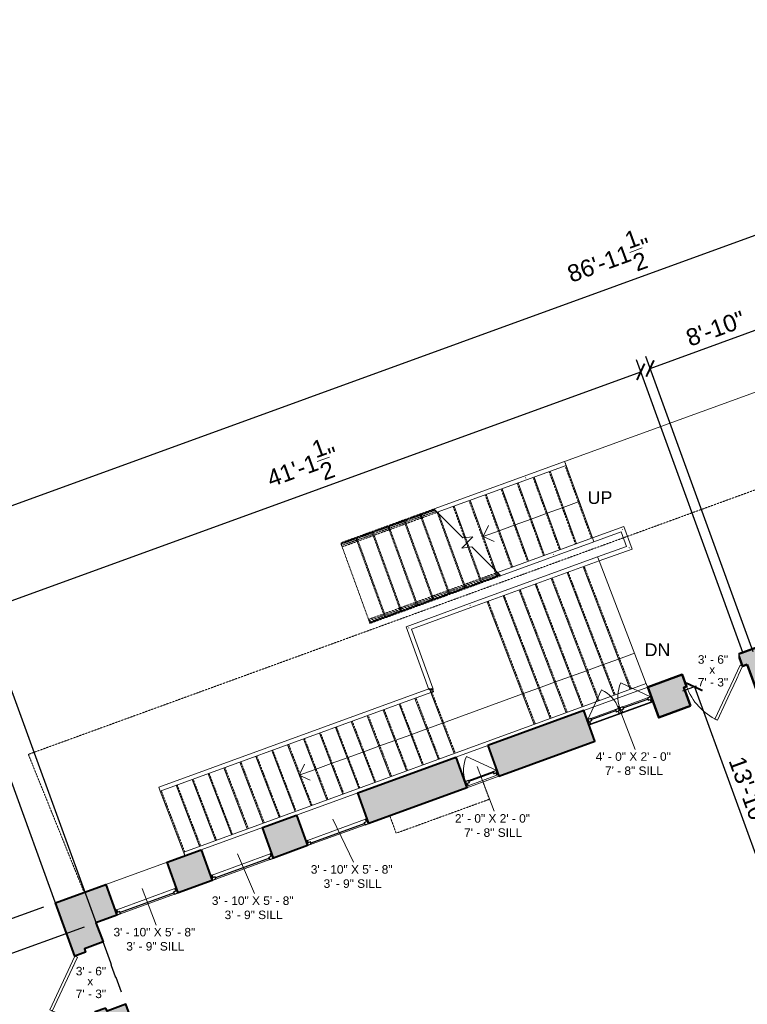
# Model space of a CAD drawing. Header units: inches. Extents: x -2078 to 109126, y -964 to 6385.
# Tile 82 of 137: x 12543 to 13056, y 4345 to 5039. Entities that reach past the tile are written whole.
import ezdxf

# ---------------------------------------------------------------- set-up
doc = ezdxf.new("R2010")
doc.units = ezdxf.units.IN
doc.header["$MEASUREMENT"] = 0
doc.linetypes.add('HIDDEN2', pattern=[0.1875, 0.125, -0.0625])
doc.linetypes.add('Overhead 1_16_', pattern=[0.101562, 0.0625, -0.039062])
for name, color, linetype, lineweight in [('A-ANNO', 2, 'Continuous', 5), ('A-ANNO-DIMS', 1, 'Continuous', 9), ('A-CASE', 4, 'Continuous', 9), ('A-DETAIL-3', 40, 'Continuous', 15), ('A-DOOR', 1, 'Continuous', 18), ('A-GLAZ', 2, 'Continuous', 30), ('A-HIDDEN', 2, 'HIDDEN2', 18), ('A-RAILING', 4, 'Continuous', 9), ('A-STRS', 4, 'Continuous', 9), ('A-STRS-MBND', 31, 'Overhead 1_16_', 9), ('A-WALL', 3, 'Continuous', 40), ('A-WINDOWS', 2, 'Continuous', 18), ('S-STRS-ANNO', 31, 'Continuous', 9), ('S-STRS-MBND', 31, 'Continuous', 9)]:
    doc.layers.add(name, color=color, linetype=linetype, lineweight=lineweight)
doc.layers.add('A-HATCH', color=9, linetype='Continuous')
doc.styles.add('Arial', font='arial.ttf')
doc.styles.add('Arial_1', font='arial.ttf', dxfattribs={"height": 0.0625})
doc.styles.add('Arial_2', font='arial.ttf', dxfattribs={"height": 3})
doc.styles.add('Jay Cad', font='arial.ttf', dxfattribs={"height": 0.125})
doc.dimstyles.new('Jay Cad - DIMS', dxfattribs={"dimtxt": 0.125, "dimasz": 0.09375, "dimexe": 0.09375, "dimexo": 0.09375, "dimgap": 0.046875, "dimtad": 1, "dimdec": 1, "dimzin": 0, "dimdsep": 46, "dimlunit": 4, "dimtxsty": 'Jay Cad', "dimblk": 'ARCHTICK', "dimcen": 0.09, "dimclrd": 1, "dimclre": 1, "dimclrt": 256, "dimadec": 0, "dimazin": 0, "dimtfac": 1, "dimtdec": 1, "dimtofl": 0, "dimtmove": 1, "dimatfit": 3, "dimfxl": 1, "dimtolj": 1, "dimtzin": 0, "dimarcsym": 0})

# ---------------------------------------------------------------- blocks, each defined once
blk = doc.blocks.new('Railing - Railing-1516540-Munger Science Center _ Ahmanson Lecture Hall-2nd Floor')
at = {"layer": 'A-RAILING'}
for p, q in [((-1769.82, 255.33), (-1769.88, 255.51)), ((-1768.53, 254.73), (-1768.8, 255.47))]:
    blk.add_line(p, q, dxfattribs=at)
blk = doc.blocks.new('Top Rail Type - Top Rail_Internal_-1516546-Munger Science Center _ Ahmanson Lecture Hall-2nd Floor')
at = {"layer": 'A-RAILING', "flags": 128}
for points in [[(-1617.09, 258.01), (-1617.06, 257.93), (-1617.04, 257.85)], [(-1943.16, 139.15), (-1943.19, 139.23), (-1943.22, 139.31)]]:
    blk.add_lwpolyline(points, dxfattribs=at)
blk = doc.blocks.new('Top Rail Type - Top Rail_Internal_-V3-Munger Science Center _ Ahmanson Lecture Hall-2nd Floor')
at = {"layer": 'A-RAILING'}
for p, q in [((-1943.7, 140.64), (-1617.58, 259.34)), ((-1617.58, 259.34), (-1616.66, 256.83)), ((-1943.7, 140.64), (-1942.79, 138.13))]:
    blk.add_line(p, q, dxfattribs=at)
blk = doc.blocks.new('Top Rail Type - Top Rail_Internal_-1516557-Munger Science Center _ Ahmanson Lecture Hall-2nd Floor')
at = {"layer": 'A-RAILING'}
for p, q in [((-1769.49, 252.99), (-1767.6, 253.68)), ((-1767.77, 255.56), (-1768, 256.19))]:
    blk.add_line(p, q, dxfattribs=at)
at = {"layer": 'A-RAILING', "flags": 128}
for points in [[(-1651.41, 347.31), (-1651.38, 347.23), (-1651.35, 347.15)], [(-1767.6, 253.68), (-1767.5, 253.77), (-1767.53, 253.92), (-1767.68, 254.12), (-1767.95, 254.35), (-1768.31, 254.6), (-1768.75, 254.86), (-1769.23, 255.09), (-1769.72, 255.3), (-1770.1, 255.43)], [(-1770.1, 254.45), (-1770.01, 254.4), (-1769.53, 254.16), (-1769.04, 253.95), (-1768.57, 253.79), (-1768.16, 253.69), (-1767.83, 253.65), (-1767.6, 253.68)], [(-1767.77, 255.56), (-1767.77, 255.42), (-1767.91, 255.35), (-1768.16, 255.33), (-1768.51, 255.39), (-1768.93, 255.51), (-1769.41, 255.68), (-1769.52, 255.73)], [(-1960.75, 184.88), (-1960.78, 184.96), (-1960.81, 185.04)]]:
    blk.add_lwpolyline(points, dxfattribs=at)
at = {"layer": 'A-RAILING'}
for points in [[(-1741.72, 314.26), (-1741.73, 314.28), (-1741.75, 314.34), (-1741.77, 314.39), (-1741.78, 314.41)], [(-1784.91, 298.53), (-1784.95, 298.55), (-1785.03, 298.59), (-1785.1, 298.62), (-1785.14, 298.64)]]:
    blk.add_open_spline(points, degree=3, dxfattribs=at)
blk = doc.blocks.new('Top Rail Type - Top Rail_Internal_-V4-Munger Science Center _ Ahmanson Lecture Hall-2nd Floor')
at = {"layer": 'A-RAILING'}
for p, q in [((-1742.26, 315.75), (-1651.89, 348.64)), ((-1651.89, 348.64), (-1650.87, 345.82)), ((-1741.24, 312.93), (-1650.87, 345.82)), ((-1786.95, 299.48), (-1742.26, 315.75)), ((-1783.1, 297.69), (-1741.24, 312.93)), ((-1770.82, 255.17), (-1786.95, 299.48)), ((-1768, 256.19), (-1783.1, 297.69)), ((-1961.29, 186.37), (-1770.99, 255.64)), ((-1960.27, 183.55), (-1769.49, 252.99)), ((-1770.82, 255.17), (-1770.52, 255.28)), ((-1770.69, 255.74), (-1770.52, 255.81)), ((-1770.52, 255.81), (-1769.49, 252.99)), ((-1770.35, 255.34), (-1768, 256.19)), ((-1961.29, 186.37), (-1960.27, 183.55))]:
    blk.add_line(p, q, dxfattribs=at)
blk = doc.blocks.new('JC_DOOR_SINGLE PANEL - SINGLE DOOR-1460585-Munger Science Center _ Ahmanson Lecture Hall-2nd Floor')
at = {"layer": 'A-DOOR', "lineweight": 20}
for p, q in [((-10.11, -32.78), (19.59, -3.09)), ((21, -4.5), (-8.7, -34.2)), ((19.59, -3.09), (21, -4.5)), ((-8.7, -34.2), (-10.11, -32.78))]:
    blk.add_line(p, q, dxfattribs=at)
at = {"layer": 'A-DOOR', "lineweight": 9}
blk.add_arc((21, -4.5), 42, 180, 225, dxfattribs=at)
blk = doc.blocks.new('JC_CASEMENT_DOUBLE - CASEMENT - DOUBLE-1619503-Munger Science Center _ Ahmanson Lecture Hall-2nd Floor')
at = {"layer": 'A-GLAZ'}
for p, q in [((-24, 5.5), (-24, -5.5)), ((24, 5.5), (24, -5.5)), ((-21.25, -1.5), (-24, -1.5)), ((-24, -5), (-22.75, -5)), ((-23.5, -1.5), (-23.5, -3.25)), ((-23.5, -3.25), (-22.75, -3.25)), ((-21.25, -3.25), (-22.75, -3.25)), ((-22.75, -3.25), (-22.75, -5)), ((-21.25, -1.5), (-21.25, -3.25)), ((-2.75, -1.5), (0, -1.5)), ((-2.75, -1.5), (-2.75, -3.25)), ((-2.75, -3.25), (-1.25, -3.25)), ((-1.25, -3.25), (-1.25, -5)), ((-0.5, -3.25), (-1.25, -3.25)), ((-1.25, -5), (0, -5)), ((-0.5, -1.5), (-0.5, -3.25)), ((2.75, -1.5), (0, -1.5)), ((0, -5), (1.25, -5)), ((0.5, -1.5), (0.5, -3.25)), ((0.5, -3.25), (1.25, -3.25)), ((2.75, -3.25), (1.25, -3.25)), ((1.25, -3.25), (1.25, -5)), ((2.75, -1.5), (2.75, -3.25)), ((21.25, -1.5), (24, -1.5)), ((21.25, -1.5), (21.25, -3.25)), ((21.25, -3.25), (22.75, -3.25)), ((22.75, -3.25), (22.75, -5)), ((23.5, -3.25), (22.75, -3.25)), ((22.75, -5), (24, -5)), ((23.5, -1.5), (23.5, -3.25))]:
    blk.add_line(p, q, dxfattribs=at)
at = {"layer": 'A-GLAZ', "lineweight": 9}
for p, q in [((-1.25, -5), (-22.75, -5)), ((-21.25, -1.5), (-2.75, -1.5)), ((22.75, -5), (1.25, -5)), ((2.75, -1.5), (21.25, -1.5))]:
    blk.add_line(p, q, dxfattribs=at)
at = {"layer": 'A-GLAZ', "lineweight": 30}
for p, q in [((-21.25, -2.38), (-2.75, -2.38)), ((2.75, -2.38), (21.25, -2.38))]:
    blk.add_line(p, q, dxfattribs=at)
at = {"layer": 'A-WINDOWS', "lineweight": 9}
for p, q in [((-23.5, -1.5), (-7.24, 14.76)), ((23.5, -1.5), (7.24, 14.76))]:
    blk.add_line(p, q, dxfattribs=at)
at = {"layer": 'A-WINDOWS'}
for p, q in [((0, 5.5), (-24, 5.5)), ((24, 5.5), (0, 5.5)), ((-24, -5.5), (0, -5.5)), ((0, -5.5), (24, -5.5))]:
    blk.add_line(p, q, dxfattribs=at)
at = {"layer": 'A-WINDOWS', "lineweight": 9}
for centre, start, end in [((-23.5, -1.5), 360, 45), ((23.5, -1.5), 135, 180)]:
    blk.add_arc(centre, 23, start, end, dxfattribs=at)
blk = doc.blocks.new('Window-Casement-Single_Left instance - 17_ x 24_-1619412-Munger Science Center _ Ahmanson Lecture Hall-2nd Floor')
at = {"layer": 'A-GLAZ'}
for p, q in [((-12, 11.5), (-12, -11.5)), ((12, 11.5), (12, -11.5)), ((-9.25, -7), (-12, -7)), ((-10.75, -10.5), (-12, -10.5)), ((-11.5, -7), (-11.5, -8.75)), ((-11.5, -8.75), (-10.75, -8.75)), ((-9.25, -8.75), (-10.75, -8.75)), ((-10.75, -8.75), (-10.75, -10.5)), ((-9.25, -7), (-9.25, -8.75)), ((9.25, -7), (12, -7)), ((9.25, -7), (9.25, -8.75)), ((9.25, -8.75), (10.75, -8.75)), ((10.75, -8.75), (10.75, -10.5)), ((11.5, -8.75), (10.75, -8.75)), ((12, -10.5), (10.75, -10.5)), ((11.5, -7), (11.5, -8.75))]:
    blk.add_line(p, q, dxfattribs=at)
at = {"layer": 'A-GLAZ', "lineweight": 9}
for p, q in [((-10.75, -10.5), (10.75, -10.5)), ((9.25, -7), (-9.25, -7))]:
    blk.add_line(p, q, dxfattribs=at)
at = {"layer": 'A-GLAZ', "lineweight": 30}
blk.add_line((9.25, -7.88), (-9.25, -7.88), dxfattribs=at)
at = {"layer": 'A-WINDOWS'}
for p, q in [((-12, 11.5), (12, 11.5)), ((12, -11.5), (-12, -11.5))]:
    blk.add_line(p, q, dxfattribs=at)
at = {"layer": 'A-WINDOWS', "lineweight": 9}
blk.add_line((11.5, -7), (-4.76, 9.26), dxfattribs=at)
blk.add_arc((11.5, -7), 23, 135, 180, dxfattribs=at)
blk = doc.blocks.new('JC_FIXED WINDOW - MUNTIN - FIXED WINDOW-1619307-Munger Science Center _ Ahmanson Lecture Hall-2nd Floor')
at = {"layer": 'A-GLAZ'}
for p, q in [((-23, 11.5), (-23, -11.5)), ((-20.25, 11.5), (-23, 11.5)), ((-23, 8), (-21.75, 8)), ((-22.5, 11.5), (-22.5, 9.75)), ((-22.5, 9.75), (-21.75, 9.75)), ((-20.25, 9.75), (-21.75, 9.75)), ((-21.75, 9.75), (-21.75, 8)), ((-20.25, 11.5), (-20.25, 9.75)), ((20.25, 11.5), (23, 11.5)), ((20.25, 11.5), (20.25, 9.75)), ((20.25, 9.75), (22.5, 9.75)), ((21.75, 9.75), (21.75, 8)), ((21.75, 8), (23, 8)), ((22.5, 11.5), (22.5, 9.75)), ((23, 11.5), (23, -11.5))]:
    blk.add_line(p, q, dxfattribs=at)
at = {"layer": 'A-GLAZ', "lineweight": 9}
for p, q in [((21.75, 8), (-21.75, 8)), ((20.25, 11.5), (-20.25, 11.5))]:
    blk.add_line(p, q, dxfattribs=at)
at = {"layer": 'A-GLAZ', "lineweight": 30}
blk.add_line((-20.25, 10.625), (20.25, 10.625), dxfattribs=at)
at = {"layer": 'A-WINDOWS'}
for p, q in [((23, 11.5), (-23, 11.5)), ((-23, -11.5), (23, -11.5))]:
    blk.add_line(p, q, dxfattribs=at)
blk = doc.blocks.new('JC_DOOR_SINGLE PANEL - SINGLE DOOR-1467870-Munger Science Center _ Ahmanson Lecture Hall-2nd Floor')
at = {"layer": 'A-DOOR', "lineweight": 20}
for p, q in [((-8.7, 33.7), (-10.11, 32.28)), ((-10.11, 32.28), (19.59, 2.59)), ((21, 4), (-8.7, 33.7)), ((19.59, 2.59), (21, 4))]:
    blk.add_line(p, q, dxfattribs=at)
at = {"layer": 'A-DOOR', "lineweight": 9}
blk.add_arc((21, 4), 42, 135, 180, dxfattribs=at)
blk = doc.blocks.new('Railing - Railing-1586091-Munger Science Center _ Ahmanson Lecture Hall-2nd Floor')
at = {"layer": 'A-RAILING', "linetype": 'HIDDEN2'}
for p, q in [((-1766.54, 381.72), (-1832.68, 357.64)), ((-1766.54, 381.72), (-1832.68, 357.64)), ((-1766.54, 381.72), (-1832.68, 357.64)), ((-1766.54, 381.72), (-1832.68, 357.64)), ((-1766.54, 381.72), (-1832.68, 357.64)), ((-1765.76, 380.94), (-1832.34, 356.7)), ((-1765.76, 380.94), (-1832.34, 356.7)), ((-1765.76, 380.94), (-1832.34, 356.7)), ((-1765.76, 380.94), (-1832.34, 356.7)), ((-1765.76, 380.94), (-1832.34, 356.7)), ((-1832.34, 356.7), (-1832.68, 357.64)), ((-1832.34, 356.7), (-1832.68, 357.64)), ((-1832.34, 356.7), (-1832.68, 357.64)), ((-1832.34, 356.7), (-1832.68, 357.64)), ((-1832.34, 356.7), (-1832.68, 357.64))]:
    blk.add_line(p, q, dxfattribs=at)
at = {"layer": 'A-RAILING'}
for p, q in [((-1766.4, 381.77), (-1766.54, 381.72)), ((-1766.54, 381.72), (-1765.76, 380.94)), ((-1766.54, 381.72), (-1765.76, 380.94)), ((-1766.54, 381.72), (-1765.76, 380.94)), ((-1766.54, 381.72), (-1765.76, 380.94)), ((-1766.54, 381.72), (-1765.76, 380.94)), ((-1765.69, 380.96), (-1765.76, 380.94))]:
    blk.add_line(p, q, dxfattribs=at)
blk = doc.blocks.new('Railing - Railing-1586095-Munger Science Center _ Ahmanson Lecture Hall-2nd Floor')
at = {"layer": 'A-RAILING', "linetype": 'HIDDEN2'}
for p, q in [((-1721.84, 336.92), (-1813.06, 303.72)), ((-1721.84, 336.92), (-1813.06, 303.72)), ((-1721.84, 336.92), (-1813.06, 303.72)), ((-1721.84, 336.92), (-1813.06, 303.72)), ((-1721.84, 336.92), (-1813.06, 303.72)), ((-1721.14, 336.11), (-1812.72, 302.78)), ((-1721.14, 336.11), (-1812.72, 302.78)), ((-1721.14, 336.11), (-1812.72, 302.78)), ((-1721.14, 336.11), (-1812.72, 302.78)), ((-1721.14, 336.11), (-1812.72, 302.78)), ((-1812.72, 302.78), (-1813.06, 303.72)), ((-1812.72, 302.78), (-1813.06, 303.72)), ((-1812.72, 302.78), (-1813.06, 303.72)), ((-1812.72, 302.78), (-1813.06, 303.72)), ((-1812.72, 302.78), (-1813.06, 303.72))]:
    blk.add_line(p, q, dxfattribs=at)
blk = doc.blocks.new('Top Rail Type - Top Rail_Internal_-1586101-Munger Science Center _ Ahmanson Lecture Hall-2nd Floor')
at = {"layer": 'A-RAILING'}
blk.add_line((-1702.63, 404.28), (-1702.74, 404.58), dxfattribs=at)
at = {"layer": 'A-RAILING', "flags": 128}
blk.add_lwpolyline([(-1674.67, 414.71), (-1674.65, 414.63), (-1674.62, 414.56)], dxfattribs=at)
blk = doc.blocks.new('Top Rail Type - Top Rail_Internal_-V7-Munger Science Center _ Ahmanson Lecture Hall-2nd Floor')
at = {"layer": 'A-RAILING'}
for p, q in [((-1675.16, 416.04), (-1767.1, 382.58)), ((-1674.13, 413.22), (-1764.98, 380.16)), ((-1674.13, 413.22), (-1675.16, 416.04)), ((-1767.1, 382.58), (-1766.93, 382.11)), ((-1766.93, 382.11), (-1764.98, 380.16))]:
    blk.add_line(p, q, dxfattribs=at)
at = {"layer": 'A-RAILING', "linetype": 'HIDDEN2'}
for p, q in [((-1767.1, 382.58), (-1833.03, 358.58)), ((-1764.98, 380.16), (-1832, 355.76)), ((-1832, 355.76), (-1833.03, 358.58))]:
    blk.add_line(p, q, dxfattribs=at)
blk = doc.blocks.new('Top Rail Type - Top Rail_Internal_-1586112-Munger Science Center _ Ahmanson Lecture Hall-2nd Floor')
at = {"layer": 'A-RAILING'}
blk.add_line((-1683, 350.36), (-1683.11, 350.65), dxfattribs=at)
at = {"layer": 'A-RAILING', "flags": 128}
blk.add_lwpolyline([(-1655.05, 360.78), (-1655.02, 360.71), (-1654.99, 360.63)], dxfattribs=at)
blk = doc.blocks.new('Top Rail Type - Top Rail_Internal_-V8-Munger Science Center _ Ahmanson Lecture Hall-2nd Floor')
at = {"layer": 'A-RAILING'}
for p, q in [((-1655.53, 362.12), (-1722.55, 337.72)), ((-1654.51, 359.3), (-1655.53, 362.12)), ((-1654.51, 359.3), (-1720.43, 335.3)), ((-1722.55, 337.72), (-1720.6, 335.77)), ((-1720.6, 335.77), (-1720.43, 335.3))]:
    blk.add_line(p, q, dxfattribs=at)
at = {"layer": 'A-RAILING', "linetype": 'HIDDEN2'}
for p, q in [((-1722.55, 337.72), (-1813.4, 304.66)), ((-1720.43, 335.3), (-1812.37, 301.84)), ((-1812.37, 301.84), (-1813.4, 304.66))]:
    blk.add_line(p, q, dxfattribs=at)
blk = doc.blocks.new('Top Rail Type - Top Rail_Internal_-1586316-Munger Science Center _ Ahmanson Lecture Hall-2nd Floor')
at = {"layer": 'A-RAILING'}
blk.add_line((-1651.41, 347.32), (-1651.35, 347.14), dxfattribs=at)
for points in [[(-1634.4, 368.11), (-1634.38, 368.15), (-1634.34, 368.23), (-1634.31, 368.31), (-1634.29, 368.35)], [(-1629.71, 355.22), (-1629.67, 355.2), (-1629.59, 355.16), (-1629.51, 355.12), (-1629.47, 355.11)]]:
    blk.add_open_spline(points, degree=3, dxfattribs=at)
blk = doc.blocks.new('Top Rail Type - Top Rail_Internal_-V9-Munger Science Center _ Ahmanson Lecture Hall-2nd Floor')
at = {"layer": 'A-RAILING'}
for p, q in [((-1655.53, 362.12), (-1633.45, 370.15)), ((-1633.45, 370.15), (-1627.67, 354.26)), ((-1654.51, 359.3), (-1635.24, 366.31)), ((-1635.24, 366.31), (-1631.51, 356.06)), ((-1631.51, 356.06), (-1651.89, 348.64)), ((-1627.67, 354.26), (-1650.87, 345.82)), ((-1650.87, 345.82), (-1651.89, 348.64))]:
    blk.add_line(p, q, dxfattribs=at)
blk = doc.blocks.new('JC- existing door Tag_quad - JC- existing door Tag_quad-839775-Munger Science Center _ Ahmanson Lecture Hall-2nd Floor')
at = {"layer": 'A-ANNO', "insert": (-0.0234, 0.0378), "char_height": 0.0625, "width": 0.0505, "attachment_point": 1, "style": 'Arial_1', "bg_fill": 3, "box_fill_scale": 1.25, "bg_fill_color": 256, "bg_fill_true_color": 13158600, "bg_fill_transparency": 0}
blk.add_mtext('x', dxfattribs=at)
blk = doc.blocks.new('_ArchTick')
at = {"color": 0, "linetype": 'ByBlock', "const_width": 0.15}
blk.add_lwpolyline([(-0.5, -0.5), (0.5, 0.5)], dxfattribs=at)
blk = doc.blocks.new('*D3324')
at = {"layer": 'A-ANNO-DIMS', "color": 1, "lineweight": -2, "transparency": 16777216}
for p, q in [((12588.82, 4399.29), (12485.23, 4361.59)), ((12642.63, 3955.43), (12493.68, 4364.67)), ((12737.77, 3990.06), (12634.18, 3952.35))]:
    blk.add_line(p, q, dxfattribs=at)
at = {"layer": 'Defpoints', "color": 0, "transparency": 16777216}
for p in [(12597.28, 4402.37), (12493.68, 4364.67), (12746.23, 3993.13)]:
    blk.add_point(p, dxfattribs=at)
at = {"layer": 'A-ANNO-DIMS', "color": 1, "lineweight": -2, "transparency": 16777216, "xscale": 9, "yscale": 9, "zscale": 9}
for p, rotation in [((12493.68, 4364.67), 110.0000000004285), ((12642.63, 3955.43), 290.0000000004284)]:
    blk.add_blockref('_ArchTick', p, dxfattribs=dict(at, rotation=rotation))
at = {"layer": 'A-ANNO-DIMS', "color": 2, "transparency": 16777216, "insert": (12585.69, 4166.43), "char_height": 12, "width": 1.4974, "attachment_point": 5, "rotation": 290, "style": 'Jay Cad'}
blk.add_mtext('\\A1;36\'-3{\\H1x;\\S1/2;}"', dxfattribs=at)
blk = doc.blocks.new('*D3326')
at = {"layer": 'A-ANNO-DIMS', "color": 1, "lineweight": -2, "transparency": 16777216}
for p, q in [((12560.28, 4413.38), (12454.81, 4374.99)), ((12709.52, 3701.49), (12463.26, 4378.07)), ((13392.59, 3950.11), (12701.06, 3698.41))]:
    blk.add_line(p, q, dxfattribs=at)
at = {"layer": 'Defpoints', "color": 0, "transparency": 16777216}
for p in [(12568.74, 4416.46), (12463.26, 4378.07), (13401.05, 3953.19)]:
    blk.add_point(p, dxfattribs=at)
at = {"layer": 'A-ANNO-DIMS', "color": 1, "lineweight": -2, "transparency": 16777216, "xscale": 9, "yscale": 9, "zscale": 9}
for p, rotation in [((12463.26, 4378.07), 110.0000000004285), ((12709.52, 3701.49), 290.0000000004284)]:
    blk.add_blockref('_ArchTick', p, dxfattribs=dict(at, rotation=rotation))
at = {"layer": 'A-ANNO-DIMS', "color": 2, "transparency": 16777216, "insert": (12596.38, 4043.42), "char_height": 12, "width": 0.9747, "attachment_point": 5, "rotation": 290, "style": 'Jay Cad'}
blk.add_mtext("\\A1;60'", dxfattribs=at)
blk = doc.blocks.new('*D3331')
at = {"layer": 'A-ANNO-DIMS', "color": 1, "lineweight": -2, "transparency": 16777216}
for p, q in [((13160.18, 4629.6), (13084.38, 4837.85)), ((12987.85, 4793.14), (13087.46, 4829.39)), ((13060.57, 4593.34), (12984.77, 4801.59))]:
    blk.add_line(p, q, dxfattribs=at)
at = {"layer": 'Defpoints', "color": 0, "transparency": 16777216}
for p in [(13087.46, 4829.39), (13163.26, 4621.14), (13063.65, 4584.89)]:
    blk.add_point(p, dxfattribs=at)
at = {"layer": 'A-ANNO-DIMS', "color": 1, "lineweight": -2, "transparency": 16777216, "xscale": 9, "yscale": 9, "zscale": 9}
for p, rotation in [((13087.46, 4829.39), 20.00000000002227), ((12987.85, 4793.14), 200.0000000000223)]:
    blk.add_blockref('_ArchTick', p, dxfattribs=dict(at, rotation=rotation))
at = {"layer": 'A-ANNO-DIMS', "color": 2, "transparency": 16777216, "insert": (13034.02, 4821.25), "char_height": 12, "width": 0.9747, "attachment_point": 5, "rotation": 20, "style": 'Jay Cad'}
blk.add_mtext('\\A1;8\'-10"', dxfattribs=at)
blk = doc.blocks.new('*D3332')
at = {"layer": 'A-ANNO-DIMS', "color": 1, "lineweight": -2, "transparency": 16777216}
for p, q in [((13053.31, 4592.83), (12978.2, 4799.2)), ((12517.37, 4621.9), (12981.27, 4790.74)), ((12615.15, 4353.27), (12514.3, 4630.35))]:
    blk.add_line(p, q, dxfattribs=at)
at = {"layer": 'Defpoints', "color": 0, "transparency": 16777216}
for p in [(12981.27, 4790.74), (13056.39, 4584.37), (12618.22, 4344.81)]:
    blk.add_point(p, dxfattribs=at)
at = {"layer": 'A-ANNO-DIMS', "color": 1, "lineweight": -2, "transparency": 16777216, "xscale": 9, "yscale": 9, "zscale": 9}
for p, rotation in [((12981.27, 4790.74), 20.00000000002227), ((12517.37, 4621.9), 200.0000000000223)]:
    blk.add_blockref('_ArchTick', p, dxfattribs=dict(at, rotation=rotation))
at = {"layer": 'A-ANNO-DIMS', "color": 2, "transparency": 16777216, "insert": (12742.98, 4723.75), "char_height": 12, "width": 1.8435, "attachment_point": 5, "rotation": 20, "style": 'Jay Cad'}
blk.add_mtext('\\A1;41\'-1{\\H1x;\\S1/2;}"', dxfattribs=at)
blk = doc.blocks.new('*D3333')
at = {"layer": 'A-ANNO-DIMS', "color": 1, "lineweight": -2, "transparency": 16777216}
for p, q in [((13550.15, 4771.54), (13452.8, 5039.01)), ((12475.15, 4673.6), (13455.88, 5030.56)), ((12578.48, 4389.68), (12472.07, 4682.06))]:
    blk.add_line(p, q, dxfattribs=at)
at = {"layer": 'Defpoints', "color": 0, "transparency": 16777216}
for p in [(13455.88, 5030.56), (13553.23, 4763.08), (12581.56, 4381.22)]:
    blk.add_point(p, dxfattribs=at)
at = {"layer": 'A-ANNO-DIMS', "color": 1, "lineweight": -2, "transparency": 16777216, "xscale": 9, "yscale": 9, "zscale": 9}
for p, rotation in [((13455.88, 5030.56), 20.00000000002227), ((12475.15, 4673.6), 200.0000000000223)]:
    blk.add_blockref('_ArchTick', p, dxfattribs=dict(at, rotation=rotation))
at = {"layer": 'A-ANNO-DIMS', "color": 2, "transparency": 16777216, "insert": (12959.13, 4869.6), "char_height": 12, "width": 2.0166, "attachment_point": 5, "rotation": 20, "style": 'Jay Cad'}
blk.add_mtext('\\A1;86\'-11{\\H1x;\\S1/2;}"', dxfattribs=at)
blk = doc.blocks.new('*D3357')
at = {"layer": 'A-ANNO-DIMS', "color": 1, "lineweight": -2, "transparency": 16777216}
for p, q in [((13020.28, 4569.1), (13010.64, 4565.59)), ((13019.1, 4568.67), (13075.87, 4412.68)), ((13111.97, 4425.82), (13067.41, 4409.6))]:
    blk.add_line(p, q, dxfattribs=at)
at = {"layer": 'Defpoints', "color": 0, "transparency": 16777216}
for p in [(13028.74, 4572.18), (13120.43, 4428.9), (13075.87, 4412.68)]:
    blk.add_point(p, dxfattribs=at)
at = {"layer": 'A-ANNO-DIMS', "color": 1, "lineweight": -2, "transparency": 16777216, "xscale": 9, "yscale": 9, "zscale": 9}
for p, rotation in [((13019.1, 4568.67), 110.0000000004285), ((13075.87, 4412.68), 290.0000000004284)]:
    blk.add_blockref('_ArchTick', p, dxfattribs=dict(at, rotation=rotation))
at = {"layer": 'A-ANNO-DIMS', "color": 2, "transparency": 16777216, "insert": (13057.47, 4494.31), "char_height": 12, "width": 1.1478, "attachment_point": 5, "rotation": 290, "style": 'Jay Cad'}
blk.add_mtext('\\A1;13\'-10"', dxfattribs=at)

msp = doc.modelspace()

# ---------------------------------------------------------------- linework, layer by layer
at = {"layer": 'A-ANNO'}
for p, q in [((12965.518, 4555.023), (12977.293, 4524.499)), ((12866.083, 4512.447), (12878.015, 4480.874)), ((12764.132, 4475.339), (12778.829, 4444.921)), ((12696.944, 4450.885), (12709.053, 4422.887)), ((12629.756, 4426.431), (12639.747, 4400.686))]:
    msp.add_line(p, q, dxfattribs=at)
at = {"layer": 'A-CASE', "linetype": 'HIDDEN2'}
for p, q in [((12870.087, 4501.666), (12874.564, 4489.365)), ((12808.857, 4465.45), (12874.564, 4489.365)), ((12804.38, 4477.751), (12808.857, 4465.45))]:
    msp.add_line(p, q, dxfattribs=at)
at = {"layer": 'A-DETAIL-3', "lineweight": 9}
msp.add_line((12927.637, 4727.592), (13557.512, 4956.848), dxfattribs=at)
at = {"layer": 'A-STRS'}
for p, q in [((12935.988, 4669.562), (12917.387, 4720.669)), ((12947.264, 4673.666), (12928.663, 4724.773)), ((12924.712, 4665.458), (12906.11, 4716.565)), ((12902.159, 4657.249), (12883.558, 4708.356)), ((12913.435, 4661.354), (12894.834, 4712.46)), ((12879.107, 4650.412), (12861.005, 4700.148)), ((12890.883, 4653.145), (12872.281, 4704.252)), ((12836.045, 4693.723), (12835.863, 4693.657)), ((12857.793, 4673.888), (12849.729, 4696.043)), ((12838.952, 4690.568), (12838.452, 4691.939)), ((12860.266, 4667.092), (12859.029, 4670.49)), ((12940.692, 4653.28), (12973.899, 4566.77)), ((12951.97, 4657.384), (12985.177, 4570.875)), ((12918.136, 4645.07), (12951.343, 4558.561)), ((12929.414, 4649.175), (12962.621, 4562.666)), ((12906.858, 4640.965), (12940.065, 4554.456)), ((12884.302, 4632.755), (12917.509, 4546.246)), ((12895.58, 4636.86), (12928.787, 4550.351)), ((12873.024, 4628.65), (12906.231, 4542.141)), ((12833.342, 4564.553), (12849.826, 4521.611)), ((12810.912, 4556.388), (12827.395, 4513.447)), ((12822.135, 4560.473), (12838.618, 4517.532)), ((12788.467, 4548.219), (12804.95, 4505.278)), ((12799.69, 4552.304), (12816.173, 4509.363)), ((12777.244, 4544.134), (12793.727, 4501.193)), ((12754.799, 4535.965), (12771.282, 4493.024)), ((12766.021, 4540.049), (12782.504, 4497.108)), ((12732.353, 4527.795), (12748.836, 4484.854)), ((12743.576, 4531.88), (12760.059, 4488.939)), ((12709.908, 4519.626), (12726.391, 4476.685)), ((12721.13, 4523.71), (12737.613, 4480.77)), ((12698.685, 4515.541), (12715.168, 4472.6)), ((12676.239, 4507.371), (12692.722, 4464.431)), ((12687.462, 4511.456), (12703.945, 4468.515)), ((12653.794, 4499.202), (12670.277, 4456.261)), ((12665.017, 4503.287), (12681.5, 4460.346)), ((12642.571, 4495.117), (12659.95, 4449.842))]:
    msp.add_line(p, q, dxfattribs=at)
at = {"layer": 'A-STRS', "linetype": 'HIDDEN2'}
for p, q in [((12946.56, 4673.41), (12927.958, 4724.517)), ((12924.007, 4665.201), (12905.406, 4716.308)), ((12935.283, 4669.305), (12916.682, 4720.412)), ((12901.454, 4656.993), (12882.853, 4708.1)), ((12912.731, 4661.097), (12894.129, 4712.204)), ((12877.852, 4651.667), (12860.3, 4699.891)), ((12890.178, 4652.889), (12871.577, 4703.995)), ((12857.026, 4673.803), (12849.024, 4695.787)), ((12859.499, 4667.007), (12858.444, 4669.905)), ((12941.397, 4653.536), (12974.604, 4567.027)), ((12918.841, 4645.326), (12952.048, 4558.817)), ((12930.119, 4649.431), (12963.326, 4562.922)), ((12907.563, 4641.222), (12940.77, 4554.712)), ((12885.007, 4633.012), (12918.214, 4546.503)), ((12896.285, 4637.117), (12929.492, 4550.608)), ((12873.729, 4628.907), (12906.936, 4542.398)), ((12834.047, 4564.809), (12850.53, 4521.868)), ((12811.617, 4556.645), (12828.1, 4513.704)), ((12822.84, 4560.73), (12839.323, 4517.789)), ((12789.172, 4548.475), (12805.655, 4505.535)), ((12800.394, 4552.56), (12816.878, 4509.619)), ((12766.726, 4540.306), (12783.209, 4497.365)), ((12777.949, 4544.391), (12794.432, 4501.45)), ((12755.503, 4536.221), (12771.987, 4493.28)), ((12733.058, 4528.052), (12749.541, 4485.111)), ((12744.281, 4532.136), (12760.764, 4489.196)), ((12710.613, 4519.882), (12727.096, 4476.941)), ((12721.835, 4523.967), (12738.318, 4481.026)), ((12699.39, 4515.797), (12715.873, 4472.857)), ((12676.944, 4507.628), (12693.427, 4464.687)), ((12688.167, 4511.713), (12704.65, 4468.772)), ((12654.499, 4499.458), (12670.982, 4456.518)), ((12665.722, 4503.543), (12682.205, 4460.602)), ((12643.276, 4495.374), (12659.759, 4452.433))]:
    msp.add_line(p, q, dxfattribs=at)
at = {"layer": 'A-STRS-MBND'}
for p, q in [((12835.863, 4693.657), (12769.94, 4669.663)), ((12835.356, 4630.275), (12815.045, 4686.08)), ((12845.928, 4634.122), (12825.616, 4689.928)), ((12846.633, 4634.379), (12826.321, 4690.184)), ((12857.204, 4638.227), (12837.697, 4691.823)), ((12857.909, 4638.483), (12838.952, 4690.568)), ((12823.375, 4625.914), (12803.064, 4681.719)), ((12824.08, 4626.17), (12803.769, 4681.976)), ((12834.652, 4630.018), (12814.34, 4685.823)), ((12800.823, 4617.705), (12780.511, 4673.511)), ((12801.527, 4617.962), (12781.216, 4673.767)), ((12812.099, 4621.81), (12791.787, 4677.615)), ((12812.804, 4622.066), (12792.492, 4677.871)), ((12858.444, 4669.905), (12857.026, 4673.803)), ((12859.029, 4670.49), (12857.793, 4673.888)), ((12790.251, 4613.858), (12769.94, 4669.663)), ((12868.48, 4642.331), (12859.499, 4667.007)), ((12869.185, 4642.587), (12860.266, 4667.092)), ((12879.757, 4646.435), (12877.852, 4651.667)), ((12882.014, 4647.257), (12790.251, 4613.858)), ((12880.462, 4646.692), (12879.107, 4650.412))]:
    msp.add_line(p, q, dxfattribs=at)
at = {"layer": 'A-WALL', "lineweight": 50}
for points in [[(13056.388, 4584.372), (13099.482, 4465.971), (13106.06, 4468.365), (13068.509, 4571.535), (13084.484, 4577.35), (13075.862, 4601.038), (13050.021, 4591.633), (13053.099, 4583.175)], [(13016.348, 4555.151), (13011.64, 4568.086), (13013.632, 4568.81), (13010.554, 4577.268), (12986.189, 4568.4), (12993.975, 4547.008)]]:
    msp.add_lwpolyline(points, close=True, dxfattribs=at)
at = {"layer": 'A-WALL'}
for points in [[(12873.426, 4527.357), (12881.293, 4505.744), (12948.95, 4530.37), (12941.084, 4551.983)], [(12850.873, 4519.149), (12858.74, 4497.536), (12789.678, 4472.399), (12781.811, 4494.012)], [(12738.586, 4478.279), (12746.452, 4456.666), (12722.49, 4447.945), (12714.623, 4469.558)], [(12671.398, 4453.825), (12679.264, 4432.212), (12655.302, 4423.491), (12647.435, 4445.103)], [(12568.736, 4416.459), (12604.21, 4429.371), (12612.076, 4407.758), (12597.276, 4402.371), (12602.235, 4388.745), (12589.079, 4383.957), (12589.934, 4381.608), (12582.417, 4378.872)], [(12604.299, 4342.141), (12596.782, 4339.404), (12606.273, 4313.328), (12626.946, 4320.852), (12618.225, 4344.815), (12605.069, 4340.026)]]:
    msp.add_lwpolyline(points, close=True, dxfattribs=at)
at = {"layer": 'S-STRS-ANNO'}
for p, q in [((12926.687, 4695.115), (12915.411, 4691.011)), ((12937.964, 4699.22), (12926.687, 4695.115)), ((12904.135, 4686.907), (12892.858, 4682.803)), ((12915.411, 4691.011), (12904.135, 4686.907)), ((12870.306, 4674.594), (12873.892, 4682.284)), ((12892.858, 4682.803), (12881.582, 4678.698)), ((12881.582, 4678.698), (12870.306, 4674.594)), ((12870.306, 4674.594), (12877.996, 4671.008)), ((12965.658, 4588.241), (12976.936, 4592.346)), ((12943.102, 4580.031), (12954.38, 4584.136)), ((12954.38, 4584.136), (12965.658, 4588.241)), ((12920.546, 4571.821), (12931.824, 4575.926)), ((12931.824, 4575.926), (12943.102, 4580.031)), ((12909.268, 4567.717), (12920.546, 4571.821)), ((12841.584, 4543.082), (12897.989, 4563.612)), ((12897.989, 4563.612), (12909.268, 4567.717)), ((12830.377, 4539.003), (12841.584, 4543.082)), ((12807.931, 4530.833), (12819.154, 4534.918)), ((12819.154, 4534.918), (12830.377, 4539.003)), ((12785.486, 4522.664), (12796.708, 4526.748)), ((12796.708, 4526.748), (12807.931, 4530.833)), ((12774.263, 4518.579), (12785.486, 4522.664)), ((12740.595, 4506.325), (12744.181, 4514.015)), ((12751.817, 4510.409), (12763.04, 4514.494)), ((12763.04, 4514.494), (12774.263, 4518.579)), ((12740.595, 4506.325), (12751.817, 4510.409)), ((12740.595, 4506.325), (12748.285, 4502.739))]:
    msp.add_line(p, q, dxfattribs=at)
at = {"layer": 'S-STRS-MBND'}
for p, q in [((12835.863, 4693.657), (12855.848, 4673.672)), ((12863.007, 4674.467), (12855.052, 4666.512)), ((12855.848, 4673.672), (12863.007, 4674.467)), ((12855.052, 4666.512), (12862.211, 4667.308)), ((12862.211, 4667.308), (12882.196, 4647.323))]:
    msp.add_line(p, q, dxfattribs=at)

# ---------------------------------------------------------------- block references
at = {"layer": 'A-RAILING'}
for name in ['Top Rail Type - Top Rail_Internal_-V7-Munger Science Center _ Ahmanson Lecture Hall-2nd Floor', 'Top Rail Type - Top Rail_Internal_-1586101-Munger Science Center _ Ahmanson Lecture Hall-2nd Floor', 'Railing - Railing-1586091-Munger Science Center _ Ahmanson Lecture Hall-2nd Floor', 'Top Rail Type - Top Rail_Internal_-V9-Munger Science Center _ Ahmanson Lecture Hall-2nd Floor', 'Top Rail Type - Top Rail_Internal_-1586316-Munger Science Center _ Ahmanson Lecture Hall-2nd Floor', 'Top Rail Type - Top Rail_Internal_-V8-Munger Science Center _ Ahmanson Lecture Hall-2nd Floor', 'Top Rail Type - Top Rail_Internal_-1586112-Munger Science Center _ Ahmanson Lecture Hall-2nd Floor', 'Top Rail Type - Top Rail_Internal_-V4-Munger Science Center _ Ahmanson Lecture Hall-2nd Floor', 'Top Rail Type - Top Rail_Internal_-1516557-Munger Science Center _ Ahmanson Lecture Hall-2nd Floor', 'Railing - Railing-1586095-Munger Science Center _ Ahmanson Lecture Hall-2nd Floor', 'Top Rail Type - Top Rail_Internal_-V3-Munger Science Center _ Ahmanson Lecture Hall-2nd Floor', 'Top Rail Type - Top Rail_Internal_-1516546-Munger Science Center _ Ahmanson Lecture Hall-2nd Floor', 'Railing - Railing-1516540-Munger Science Center _ Ahmanson Lecture Hall-2nd Floor']:
    msp.add_blockref(name, (14602.796, 4311.55), dxfattribs=at)
at = {"layer": 'A-WINDOWS'}
for name, p, rotation in [('JC_CASEMENT_DOUBLE - CASEMENT - DOUBLE-1619503-Munger Science Center _ Ahmanson Lecture Hall-2nd Floor', (12965.518, 4555.023), 19.99999999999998), ('Window-Casement-Single_Left instance - 17_ x 24_-1619412-Munger Science Center _ Ahmanson Lecture Hall-2nd Floor', (12866.083, 4512.447), 19.99999999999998), ('JC_FIXED WINDOW - MUNTIN - FIXED WINDOW-1619307-Munger Science Center _ Ahmanson Lecture Hall-2nd Floor', (12764.132, 4475.339), 200), ('JC_FIXED WINDOW - MUNTIN - FIXED WINDOW-1619307-Munger Science Center _ Ahmanson Lecture Hall-2nd Floor', (12696.944, 4450.885), 200), ('JC_FIXED WINDOW - MUNTIN - FIXED WINDOW-1619307-Munger Science Center _ Ahmanson Lecture Hall-2nd Floor', (12629.756, 4426.431), 200)]:
    msp.add_blockref(name, p, dxfattribs=dict(at, rotation=rotation))

# ---------------------------------------------------------------- texts
at = {"layer": 'A-ANNO', "char_height": 9, "attachment_point": 1, "line_spacing_factor": 0.941778, "style": 'Arial'}
for s, insert, width in [('UP', (12943.823, 4706.574), 20.85096), ('DN', (12983.978, 4599.274), 21.69856)]:
    msp.add_mtext(s, dxfattribs=dict(at, insert=insert, width=width))
at = {"layer": 'A-ANNO', "char_height": 6, "width": 26.967, "attachment_point": 1, "style": 'Arial_2', "bg_fill": 3, "box_fill_scale": 1.25, "bg_fill_color": 256, "bg_fill_true_color": 13158600, "bg_fill_transparency": 0}
for s, insert in [('3\' - 6"', (13021.517, 4590.927)), ('7\' - 3"', (13021.517, 4574.905)), ('3\' - 6"', (12583.049, 4371.212)), ('7\' - 3"', (12583.049, 4355.19))]:
    msp.add_mtext(s, dxfattribs=dict(at, insert=insert))
at = {"layer": 'A-ANNO', "char_height": 6, "attachment_point": 1, "style": 'Arial_2'}
for s, insert, width in [('4\' - 0" X 2\' - 0"', (12949.551, 4522.499), 66.963), ('7\' - 8" SILL', (12956.051, 4512.499), 51.207), ('2\' - 0" X 2\' - 0"', (12850.274, 4478.874), 66.963), ('7\' - 8" SILL', (12856.774, 4468.874), 51.207), ('3\' - 10" X 5\' - 8"', (12748.706, 4442.921), 72.72), ('3\' - 9" SILL', (12757.706, 4432.921), 51.207), ('3\' - 10" X 5\' - 8"', (12678.93, 4420.887), 72.72), ('3\' - 9" SILL', (12687.93, 4410.887), 51.207), ('3\' - 10" X 5\' - 8"', (12609.624, 4398.686), 72.72), ('3\' - 9" SILL', (12618.624, 4388.686), 51.207)]:
    msp.add_mtext(s, dxfattribs=dict(at, insert=insert, width=width))

# ---------------------------------------------------------------- next in the draw order: block references
at = {"layer": 'A-DOOR'}
for name, p, rotation in [('JC_DOOR_SINGLE PANEL - SINGLE DOOR-1460585-Munger Science Center _ Ahmanson Lecture Hall-2nd Floor', (13031.826, 4580.221), 19.99999999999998), ('JC_DOOR_SINGLE PANEL - SINGLE DOOR-1467870-Munger Science Center _ Ahmanson Lecture Hall-2nd Floor', (12593.358, 4360.506), 110.0000000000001)]:
    msp.add_blockref(name, p, dxfattribs=dict(at, rotation=rotation))

# ---------------------------------------------------------------- next in the draw order: dimensions: what is measured, and where the dimension line sits
at = {"layer": 'A-ANNO-DIMS'}
dim = msp.add_linear_dim(base=(13075.872, 4412.682), p1=(13028.739, 4572.181), p2=(13120.425, 4428.898), angle=290, dimstyle='Jay Cad - DIMS', override={"dimclrt": 2}, dxfattribs=at)
dim.commit()
dim.dimension.update_dxf_attribs({"geometry": '*D3357', "text_midpoint": (13057.474, 4494.313)})

# ---------------------------------------------------------------- next in the draw order: block references
at = {"layer": 'A-ANNO', "xscale": 96, "yscale": 96, "zscale": 96}
for p in [(13031.826, 4580.221), (12593.358, 4360.506)]:
    msp.add_blockref('JC- existing door Tag_quad - JC- existing door Tag_quad-839775-Munger Science Center _ Ahmanson Lecture Hall-2nd Floor', p, dxfattribs=at)

# ---------------------------------------------------------------- next in the draw order: hatches: boundary and pattern name
at = {"layer": 'A-HATCH'}
h = msp.add_hatch(color=256, dxfattribs=at)
h.dxf.hatch_style = 1
h.paths.add_polyline_path([(12612.076, 4407.758), (12604.21, 4429.371), (12568.736, 4416.459), (12582.417, 4378.872), (12589.934, 4381.608), (12589.079, 4383.957), (12602.235, 4388.745), (12597.276, 4402.371)])
h.paths.add_polyline_path([(12671.398, 4453.825), (12647.435, 4445.103), (12655.302, 4423.491), (12679.264, 4432.212)])
h.paths.add_polyline_path([(12738.586, 4478.279), (12714.623, 4469.558), (12722.49, 4447.945), (12746.452, 4456.666)])
h.paths.add_polyline_path([(12858.74, 4497.536), (12850.873, 4519.149), (12781.811, 4494.012), (12789.678, 4472.399)])
h.paths.add_polyline_path([(12948.95, 4530.37), (12941.084, 4551.983), (12873.426, 4527.357), (12881.293, 4505.744)])
h.paths.add_polyline_path([(13011.64, 4568.086), (13013.632, 4568.81), (13010.554, 4577.268), (12986.189, 4568.4), (12993.975, 4547.008), (13016.348, 4555.151)])
h.paths.add_polyline_path([(12618.225, 4344.815), (12605.069, 4340.026), (12604.299, 4342.141), (12596.782, 4339.404), (12606.273, 4313.328), (12626.946, 4320.852)])
h.paths.add_polyline_path([(12642.679, 4277.627), (12622.006, 4270.102), (12679.978, 4110.824), (12700.651, 4118.349)])
h.paths.add_polyline_path([(12716.384, 4075.123), (12695.711, 4067.598), (12704.604, 4043.166), (12725.277, 4050.691)])
h.paths.add_polyline_path([(12741.01, 4007.465), (12720.337, 3999.941), (12733.077, 3964.937), (12767.611, 3977.506), (12760.086, 3998.179), (12746.226, 3993.135)])
h.paths.add_polyline_path([(12827.744, 4022.805), (12803.312, 4013.912), (12810.836, 3993.239), (12835.268, 4002.132)])
h.paths.add_polyline_path([(12894.932, 4047.259), (12870.97, 4038.538), (12878.494, 4017.865), (12902.456, 4026.586)])
h.paths.add_polyline_path([(13106.532, 4100.863), (13099.007, 4121.537), (12938.158, 4062.992), (12945.682, 4042.319)])
h.paths.add_polyline_path([(13166.665, 4146.162), (13142.233, 4137.27), (13149.757, 4116.596), (13174.19, 4125.489)], flags=17)
h.paths.add_polyline_path([(13233.853, 4170.617), (13209.891, 4161.895), (13217.415, 4141.222), (13241.378, 4149.943)], flags=17)
h.paths.add_polyline_path([(13347.1, 4237.814), (13322.997, 4229.041), (13215.743, 4523.717), (13252.595, 4537.13), (13250.201, 4543.708), (13213.349, 4530.295), (13178.292, 4626.614), (13217.963, 4641.053), (13214.201, 4651.389), (13120.967, 4617.455), (13124.73, 4607.118), (13163.257, 4621.141), (13220.032, 4465.152), (13120.425, 4428.898), (13118.373, 4434.536), (13111.795, 4432.142), (13116.241, 4419.926), (13222.427, 4458.574), (13316.311, 4200.629), (13277.079, 4186.349), (13284.603, 4165.676), (13319.137, 4178.245), (13368.302, 4043.165), (13388.036, 4050.347), (13334.283, 4198.031), (13358.386, 4206.804)])
h.paths.add_polyline_path([(13075.862, 4601.038), (13050.021, 4591.633), (13053.099, 4583.175), (13056.388, 4584.372), (13099.482, 4465.971), (13106.06, 4468.365), (13068.509, 4571.535), (13084.484, 4577.35)])
h.paths.add_polyline_path([(13278.836, 4674.914), (13253.668, 4665.754), (13257.43, 4655.417), (13259.858, 4656.301), (13264.304, 4644.085), (13280.466, 4649.968), (13288.504, 4627.885), (13295.082, 4630.279)])
h.paths.add_polyline_path([(13507.518, 4629.914), (13481.853, 4700.427), (13557.499, 4727.96), (13562.287, 4714.804), (13569.804, 4717.54), (13557.949, 4750.114), (13584.36, 4759.727), (13579.131, 4774.093), (13584.481, 4788.791), (13560.167, 4797.641), (13549.467, 4773.416), (13459.727, 4740.753), (13498.546, 4634.098), (13317.655, 4568.259), (13311.499, 4585.174), (13304.921, 4582.78), (13311.077, 4565.865), (13295.306, 4560.125), (13297.7, 4553.547)])
h.paths.add_polyline_path([(13417.058, 4713.517), (13417.914, 4713.829), (13414.152, 4724.165), (13391.599, 4715.957), (13395.361, 4705.62), (13395.445, 4705.651), (13399.892, 4693.435), (13421.505, 4701.301)], flags=17)
h.paths.add_polyline_path([(13404.453, 4005.242), (13384.719, 3998.059), (13401.051, 3953.189), (13440.957, 3967.714), (13433.774, 3987.447), (13413.602, 3980.105)])
h.paths.add_polyline_path([(13500.962, 4011.902), (13478.879, 4003.864), (13486.062, 3984.131), (13508.145, 3992.168)])
h.paths.add_polyline_path([(13572.939, 4023.2), (13550.856, 4015.163), (13559.359, 3991.8, 0.0286446), (13582.87, 3995.913)])
h.paths.add_polyline_path([(13641.371, 4048.108), (13618.044, 4039.617), (13628.028, 4012.186, 0.0302447), (13649.875, 4024.745)])
h.paths.add_polyline_path([(13703.536, 4085.632), (13681.688, 4077.68), (13688.87, 4057.947), (13710.718, 4065.899)])
h.paths.add_polyline_path([(13779.39, 4141.708), (13759.657, 4134.525), (13768.806, 4109.389), (13748.641, 4102.049), (13755.824, 4082.316), (13795.722, 4096.838)])
h.paths.add_polyline_path([(13604.441, 4622.377), (13607.922, 4624), (13628.836, 4611.925), (13641.359, 4633.616), (13627.881, 4641.397), (13622.607, 4655.888), (13595.796, 4646.129), (13584.169, 4678.073), (13576.652, 4675.337), (13577.263, 4673.657), (13565.047, 4669.211), (13743.24, 4179.631), (13762.973, 4186.813)])

# ---------------------------------------------------------------- next in the draw order: linework, layer by layer
at = {"layer": 'A-HIDDEN', "lineweight": 20}
msp.add_lwpolyline([(13600.321, 4903.467), (12549.597, 4521.035), (12588.867, 4423.786)], dxfattribs=at)

# ---------------------------------------------------------------- next in the draw order: dimensions: what is measured, and where the dimension line sits
at = {"layer": 'A-ANNO-DIMS'}
for base, p1, p2, angle, picture, middle in [((13455.876, 5030.555), (12581.562, 4381.221), (13553.23, 4763.08), 20, '*D3333', (12959.132, 4869.603)), ((13087.46, 4829.392), (13063.65, 4584.887), (13163.257, 4621.141), 20, '*D3331', (13034.022, 4821.251)), ((12981.275, 4790.743), (12618.225, 4344.815), (13056.388, 4584.372), 20, '*D3332', (12742.981, 4723.751)), ((12463.265, 4378.071), (13401.051, 3953.189), (12568.736, 4416.459), 290, '*D3326', (12596.378, 4043.416)), ((12493.684, 4364.666), (12746.226, 3993.135), (12597.276, 4402.371), 290, '*D3324', (12585.689, 4166.429))]:
    dim = msp.add_linear_dim(base=base, p1=p1, p2=p2, angle=angle, dimstyle='Jay Cad - DIMS', override={"dimclrt": 2}, dxfattribs=at)
    dim.commit()
    dim.dimension.update_dxf_attribs({"geometry": picture, "text_midpoint": middle})

doc.saveas('drawing.dxf')
